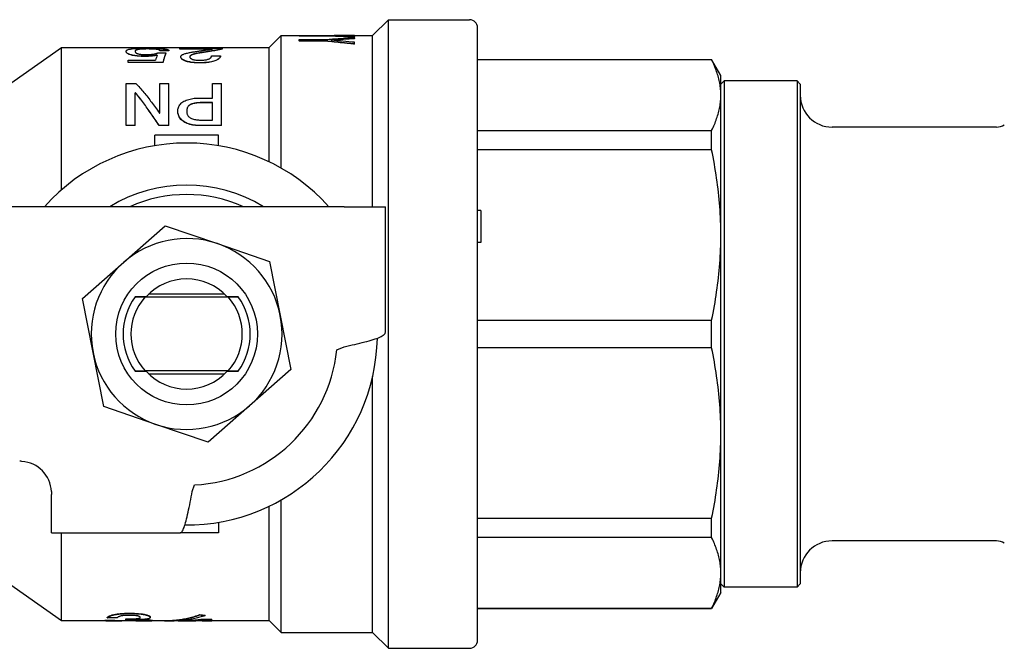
# Model space of a CAD drawing. Header units: millimetres. Extents: x 50 to 3735, y 28 to 372.
# Tile 5 of 6: x 311 to 373, y 333 to 372. Entities that reach past the tile are written whole.
import ezdxf

# ---------------------------------------------------------------- set-up
doc = ezdxf.new("R2010")
doc.units = ezdxf.units.MM
doc.layers.add('DETAIL', color=2, linetype='Continuous')

msp = doc.modelspace()

# ---------------------------------------------------------------- linework, layer by layer
at = {"layer": 'DETAIL'}
for p, q in [((333.172, 371.133), (334.172, 372.133)), ((334.172, 332.633), (334.172, 372.133)), ((334.172, 372.133), (339.272, 372.133)), ((339.772, 333.133), (339.772, 371.633)), ((326.672, 370.383), (327.422, 371.133)), ((327.422, 362.804), (327.422, 371.133)), ((327.422, 371.133), (328.541, 371.133)), ((328.541, 371.136), (330.117, 371.136)), ((328.541, 371.118), (328.541, 371.136)), ((330.117, 371.118), (328.541, 371.118)), ((328.541, 371.118), (328.541, 371.108)), ((330.117, 371.108), (328.541, 371.108)), ((330.117, 371.118), (330.117, 371.108)), ((331.202, 371.143), (332.041, 371.143)), ((332.041, 371.143), (332.041, 371.143)), ((332.041, 371.143), (332.041, 371.133)), ((332.041, 371.133), (333.172, 371.133)), ((332.041, 371.048), (332.041, 371.091)), ((332.041, 371.048), (332.041, 371.039)), ((332.041, 370.948), (332.041, 371.011)), ((333.172, 360.383), (333.172, 371.133)), ((309.672, 367.633), (313.6, 370.383)), ((313.6, 361.44), (313.6, 370.383)), ((313.6, 370.383), (326.672, 370.383)), ((326.672, 363.198), (326.672, 370.383)), ((328.541, 370.879), (330.117, 370.879)), ((328.541, 370.801), (328.541, 370.879)), ((330.117, 370.801), (328.541, 370.801)), ((328.541, 370.801), (328.541, 370.792)), ((330.117, 370.792), (328.541, 370.792)), ((330.117, 370.801), (330.117, 370.792)), ((332.041, 370.948), (332.041, 370.938)), ((332.041, 370.604), (332.041, 370.713)), ((332.041, 370.604), (332.041, 370.594)), ((317.668, 370.143), (317.668, 370.134)), ((318.785, 369.836), (318.785, 369.827)), ((319.026, 370.303), (319.026, 370.293)), ((319.668, 370.044), (320.168, 370.044)), ((320.355, 370.195), (319.793, 370.195)), ((319.793, 370.195), (319.793, 370.185)), ((320.355, 370.185), (319.793, 370.185)), ((320.168, 370.044), (320.168, 370.034)), ((320.355, 370.195), (320.355, 370.185)), ((321.043, 370.297), (321.043, 370.341)), ((321.043, 370.341), (323.73, 370.341)), ((323.105, 370.297), (321.043, 370.297)), ((321.043, 370.287), (321.043, 370.297)), ((323.052, 370.287), (321.043, 370.287)), ((321.105, 369.797), (321.105, 369.807)), ((322.484, 370.069), (322.484, 370.079)), ((323.043, 369.867), (323.605, 369.867)), ((323.605, 369.857), (323.605, 369.867)), ((323.73, 370.305), (323.73, 370.341)), ((323.73, 370.295), (323.73, 370.305)), ((317.793, 369.6), (319.52, 369.6)), ((317.793, 369.446), (317.793, 369.6)), ((319.98, 369.446), (317.793, 369.446)), ((317.793, 369.446), (317.793, 369.437)), ((319.98, 369.437), (317.793, 369.437)), ((319.98, 369.446), (319.98, 369.437)), ((322.316, 369.417), (322.316, 369.426)), ((339.772, 369.633), (354.495, 369.633)), ((354.495, 369.611), (339.772, 369.611)), ((354.495, 369.611), (354.495, 369.633)), ((355.072, 368.633), (354.495, 369.633)), ((355.072, 367.396), (355.072, 368.633)), ((317.668, 365.484), (317.668, 368.134)), ((317.668, 368.134), (318.284, 368.134)), ((319.793, 368.134), (320.355, 368.134)), ((319.793, 366.264), (319.793, 368.134)), ((320.355, 365.484), (320.355, 368.134)), ((323.105, 368.134), (323.668, 368.134)), ((323.105, 367.212), (323.105, 368.134)), ((323.668, 365.484), (323.668, 368.134)), ((355.072, 368.083), (355.272, 368.283)), ((355.272, 368.283), (355.272, 336.483)), ((359.872, 368.283), (355.272, 368.283)), ((359.872, 368.283), (359.872, 336.483)), ((360.072, 368.083), (359.872, 368.283)), ((360.072, 368.083), (360.072, 336.683)), ((318.23, 365.484), (318.23, 367.544)), ((318.258, 367.544), (318.23, 367.544)), ((318.258, 367.536), (318.23, 367.536)), ((318.258, 367.536), (318.258, 367.544)), ((355.072, 358.602), (355.072, 367.396)), ((322.332, 367.212), (323.105, 367.212)), ((322.472, 366.915), (322.472, 366.923)), ((323.105, 366.923), (322.472, 366.923)), ((323.105, 366.915), (322.472, 366.915)), ((323.105, 365.822), (323.105, 366.923)), ((319.766, 366.264), (319.793, 366.264)), ((320.918, 366.389), (320.918, 366.381)), ((318.23, 365.484), (317.668, 365.484)), ((317.668, 365.477), (317.668, 365.484)), ((318.23, 365.477), (317.668, 365.477)), ((318.23, 365.477), (318.23, 365.484)), ((320.355, 365.484), (319.739, 365.484)), ((319.739, 365.477), (319.739, 365.484)), ((320.355, 365.477), (319.739, 365.477)), ((320.355, 365.477), (320.355, 365.484)), ((323.668, 365.484), (322.306, 365.484)), ((322.306, 365.484), (322.306, 365.477)), ((323.668, 365.477), (322.306, 365.477)), ((322.472, 365.822), (323.105, 365.822)), ((323.668, 365.484), (323.668, 365.477)), ((319.472, 364.215), (319.472, 364.883)), ((323.472, 364.883), (319.472, 364.883)), ((323.472, 364.215), (323.472, 364.883)), ((339.772, 365.181), (354.495, 365.181)), ((354.495, 363.949), (354.495, 365.181)), ((372.402, 365.383), (362.072, 365.383)), ((354.495, 363.949), (339.772, 363.949)), ((311.11, 360.383), (308.218, 360.383)), ((331.372, 360.383), (311.11, 360.383)), ((331.372, 360.383), (333.972, 360.383)), ((333.972, 352.49), (333.972, 360.383)), ((339.972, 360.137), (339.772, 360.137)), ((339.972, 360.137), (339.972, 358.137)), ((317.519, 356.897), (320.125, 359.179)), ((320.125, 359.179), (323.405, 358.063)), ((355.072, 346.164), (355.072, 358.602)), ((323.405, 358.063), (326.684, 356.947)), ((339.972, 358.137), (339.772, 358.137)), ((314.913, 354.614), (317.519, 356.897)), ((326.684, 356.947), (327.358, 353.549)), ((323.862, 354.883), (319.082, 354.883)), ((315.587, 351.216), (314.913, 354.614)), ((318.235, 354.733), (318.227, 354.721)), ((318.856, 354.708), (324.088, 354.708)), ((324.718, 354.721), (324.709, 354.733)), ((327.358, 353.549), (328.031, 350.151)), ((339.772, 353.254), (354.495, 353.254)), ((354.495, 351.512), (354.495, 353.254)), ((316.26, 347.818), (315.587, 351.216)), ((330.919, 351.383), (331.372, 351.578)), ((354.495, 351.512), (339.772, 351.512)), ((318.227, 350.045), (318.235, 350.033)), ((324.088, 350.058), (318.856, 350.058)), ((324.709, 350.033), (324.718, 350.045)), ((328.031, 350.151), (325.425, 347.869)), ((319.082, 349.883), (323.862, 349.883)), ((333.172, 333.633), (333.172, 349.716)), ((319.54, 346.703), (316.26, 347.818)), ((325.425, 347.869), (322.819, 345.587)), ((322.819, 345.587), (319.54, 346.703)), ((355.072, 337.37), (355.072, 346.164)), ((321.823, 342.483), (321.972, 342.896)), ((312.972, 339.883), (312.972, 342.29)), ((327.422, 333.633), (327.422, 341.962)), ((326.672, 334.383), (326.672, 341.568)), ((339.772, 340.817), (354.495, 340.817)), ((354.495, 339.585), (354.495, 340.817)), ((323.472, 340.551), (323.472, 339.883)), ((312.972, 339.883), (321.059, 339.883)), ((313.6, 334.383), (313.6, 339.883)), ((323.472, 339.883), (321.059, 339.883)), ((354.495, 339.585), (339.772, 339.585)), ((372.402, 339.383), (362.072, 339.383)), ((309.672, 337.133), (313.6, 334.383)), ((355.072, 336.133), (355.072, 337.37)), ((355.072, 336.683), (355.272, 336.483)), ((359.872, 336.483), (355.272, 336.483)), ((360.072, 336.683), (359.872, 336.483)), ((355.072, 336.133), (354.495, 335.133)), ((339.772, 335.155), (354.495, 335.155)), ((339.772, 335.133), (354.495, 335.133)), ((354.495, 335.133), (354.495, 335.155)), ((316.476, 334.54), (316.476, 334.56)), ((317.101, 334.54), (316.476, 334.54)), ((317.656, 334.456), (317.656, 334.476)), ((317.656, 334.413), (317.656, 334.456)), ((317.859, 334.818), (317.859, 334.838)), ((319.184, 334.581), (319.184, 334.6)), ((321.093, 334.425), (321.094, 334.425)), ((322.299, 334.728), (322.299, 334.747)), ((322.389, 334.429), (322.389, 334.458)), ((322.389, 334.458), (323.064, 334.458)), ((322.389, 334.429), (323.064, 334.429)), ((322.633, 334.687), (322.633, 334.707)), ((323.064, 334.429), (323.064, 334.458)), ((323.064, 334.353), (323.064, 334.429)), ((313.6, 334.383), (316.337, 334.383)), ((316.337, 334.37), (316.337, 334.39)), ((316.337, 334.39), (316.962, 334.39)), ((316.337, 334.37), (316.962, 334.37)), ((316.388, 334.363), (317.034, 334.363)), ((316.962, 334.37), (316.962, 334.39)), ((317.034, 334.383), (318.633, 334.383)), ((317.846, 334.371), (317.846, 334.383)), ((318.638, 334.363), (319.283, 334.363)), ((319.323, 334.367), (319.323, 334.387)), ((319.323, 334.383), (320.245, 334.383)), ((320.245, 334.363), (320.697, 334.363)), ((320.725, 334.383), (320.725, 334.383)), ((320.726, 334.383), (320.726, 334.383)), ((320.75, 334.385), (320.75, 334.385)), ((320.909, 334.401), (320.909, 334.401)), ((321.177, 334.383), (321.396, 334.383)), ((321.396, 334.353), (322.045, 334.353)), ((322.439, 334.353), (322.439, 334.365)), ((322.439, 334.353), (323.064, 334.353)), ((323.064, 334.383), (326.672, 334.383)), ((326.672, 334.383), (327.422, 333.633)), ((327.422, 333.633), (333.172, 333.633)), ((333.172, 333.633), (334.172, 332.633)), ((334.172, 332.633), (339.272, 332.633))]:
    msp.add_line(p, q, dxfattribs=at)
at = {"layer": 'DETAIL', "flags": 128}
for points in [[(330.117, 371.136), (330.162, 371.136), (330.207, 371.137), (330.252, 371.137), (330.298, 371.138), (330.343, 371.138), (330.388, 371.139), (330.433, 371.139), (330.478, 371.14), (330.524, 371.14), (330.569, 371.14), (330.614, 371.141), (330.659, 371.141), (330.705, 371.141), (330.75, 371.142), (330.795, 371.142), (330.84, 371.142), (330.885, 371.142), (330.931, 371.142), (330.976, 371.143), (331.021, 371.143), (331.066, 371.143), (331.112, 371.143), (331.157, 371.143), (331.202, 371.143)], [(332.041, 371.048), (331.96, 371.052), (331.88, 371.056), (331.8, 371.06), (331.72, 371.063), (331.64, 371.067), (331.56, 371.07), (331.479, 371.074), (331.399, 371.077), (331.319, 371.08), (331.239, 371.083), (331.159, 371.086), (331.079, 371.089), (330.999, 371.092), (330.918, 371.095), (330.838, 371.097), (330.758, 371.1), (330.678, 371.103), (330.598, 371.105), (330.518, 371.108), (330.437, 371.11), (330.357, 371.112), (330.277, 371.114), (330.197, 371.116), (330.117, 371.118)], [(332.041, 371.039), (331.96, 371.042), (331.88, 371.046), (331.8, 371.05), (331.72, 371.053), (331.64, 371.057), (331.56, 371.06), (331.479, 371.064), (331.399, 371.067), (331.319, 371.07), (331.239, 371.073), (331.159, 371.076), (331.079, 371.079), (330.999, 371.082), (330.918, 371.085), (330.838, 371.088), (330.758, 371.09), (330.678, 371.093), (330.598, 371.095), (330.518, 371.098), (330.437, 371.1), (330.357, 371.102), (330.277, 371.104), (330.197, 371.106), (330.117, 371.108)], [(330.117, 370.879), (330.197, 370.886), (330.277, 370.892), (330.357, 370.898), (330.437, 370.905), (330.518, 370.911), (330.598, 370.917), (330.678, 370.923), (330.758, 370.928), (330.838, 370.934), (330.918, 370.94), (330.999, 370.945), (331.079, 370.951), (331.159, 370.956), (331.239, 370.962), (331.319, 370.967), (331.399, 370.972), (331.479, 370.977), (331.56, 370.983), (331.64, 370.988), (331.72, 370.992), (331.8, 370.997), (331.88, 371.002), (331.96, 371.007), (332.041, 371.011)], [(317.668, 370.143), (317.671, 370.162), (317.675, 370.177), (317.683, 370.192), (317.697, 370.207), (317.715, 370.222), (317.737, 370.235), (317.766, 370.248), (317.799, 370.26), (317.838, 370.272), (317.885, 370.283), (317.937, 370.292), (317.992, 370.301), (318.057, 370.309), (318.128, 370.316), (318.204, 370.322), (318.286, 370.328), (318.37, 370.332), (318.462, 370.336), (318.559, 370.34), (318.654, 370.342), (318.756, 370.344), (318.86, 370.345), (318.95, 370.346), (319.064, 370.346)], [(319.064, 370.346), (319.162, 370.346), (319.238, 370.345), (319.327, 370.344), (319.415, 370.343), (319.495, 370.341), (319.579, 370.339), (319.658, 370.336), (319.734, 370.332), (319.807, 370.328), (319.876, 370.324), (319.942, 370.318), (320.004, 370.312), (320.06, 370.306), (320.11, 370.299), (320.156, 370.291), (320.197, 370.283), (320.234, 370.274), (320.265, 370.264), (320.29, 370.254), (320.311, 370.243), (320.328, 370.231), (320.341, 370.22), (320.349, 370.209), (320.355, 370.195)], [(332.041, 370.604), (331.96, 370.613), (331.88, 370.622), (331.8, 370.631), (331.72, 370.64), (331.64, 370.648), (331.56, 370.657), (331.479, 370.666), (331.399, 370.674), (331.319, 370.683), (331.239, 370.691), (331.159, 370.7), (331.079, 370.708), (330.999, 370.716), (330.918, 370.724), (330.838, 370.732), (330.758, 370.74), (330.678, 370.748), (330.598, 370.756), (330.518, 370.764), (330.437, 370.771), (330.357, 370.779), (330.277, 370.787), (330.197, 370.794), (330.117, 370.801)], [(332.041, 370.594), (331.96, 370.603), (331.88, 370.612), (331.8, 370.621), (331.72, 370.63), (331.64, 370.639), (331.56, 370.647), (331.479, 370.656), (331.399, 370.665), (331.319, 370.673), (331.239, 370.682), (331.159, 370.69), (331.079, 370.698), (330.999, 370.706), (330.918, 370.715), (330.838, 370.723), (330.758, 370.731), (330.678, 370.738), (330.598, 370.746), (330.518, 370.754), (330.437, 370.762), (330.357, 370.769), (330.277, 370.777), (330.197, 370.784), (330.117, 370.792)], [(318.785, 369.836), (318.688, 369.837), (318.613, 369.839), (318.526, 369.844), (318.441, 369.85), (318.36, 369.857), (318.283, 369.867), (318.21, 369.877), (318.14, 369.89), (318.074, 369.904), (318.014, 369.918), (317.959, 369.933), (317.909, 369.949), (317.864, 369.966), (317.825, 369.982), (317.792, 369.999), (317.763, 370.016), (317.738, 370.033), (317.718, 370.05), (317.702, 370.066), (317.689, 370.082), (317.679, 370.098), (317.673, 370.114), (317.67, 370.127), (317.668, 370.143)], [(318.785, 369.827), (318.694, 369.828), (318.613, 369.83), (318.526, 369.834), (318.441, 369.84), (318.36, 369.848), (318.283, 369.857), (318.209, 369.868), (318.139, 369.88), (318.073, 369.894), (318.013, 369.909), (317.958, 369.924), (317.909, 369.94), (317.865, 369.956), (317.826, 369.972), (317.792, 369.99), (317.762, 370.007), (317.738, 370.024), (317.718, 370.04), (317.702, 370.056), (317.689, 370.073), (317.679, 370.088), (317.673, 370.105), (317.67, 370.117), (317.668, 370.134)], [(319.026, 370.303), (318.951, 370.303), (318.892, 370.302), (318.825, 370.301), (318.76, 370.298), (318.698, 370.296), (318.639, 370.292), (318.585, 370.288), (318.534, 370.283), (318.488, 370.278), (318.446, 370.272), (318.408, 370.265), (318.374, 370.257), (318.347, 370.25), (318.323, 370.242), (318.301, 370.233), (318.285, 370.225), (318.271, 370.216), (318.259, 370.206), (318.25, 370.196), (318.242, 370.186), (318.237, 370.175), (318.234, 370.167), (318.232, 370.156), (318.23, 370.143)], [(318.23, 370.143), (318.232, 370.131), (318.233, 370.121), (318.235, 370.113), (318.24, 370.103), (318.246, 370.092), (318.253, 370.082), (318.264, 370.07), (318.275, 370.06), (318.29, 370.048), (318.307, 370.037), (318.327, 370.026), (318.347, 370.017), (318.376, 370.006), (318.408, 369.995), (318.443, 369.985), (318.481, 369.976), (318.522, 369.968), (318.565, 369.961), (318.613, 369.954), (318.665, 369.949), (318.722, 369.944), (318.778, 369.941), (318.829, 369.94), (318.894, 369.939)], [(319.026, 370.293), (318.95, 370.293), (318.888, 370.292), (318.828, 370.291), (318.764, 370.289), (318.703, 370.286), (318.645, 370.283), (318.591, 370.279), (318.54, 370.274), (318.493, 370.268), (318.45, 370.262), (318.413, 370.256), (318.381, 370.249), (318.353, 370.242), (318.329, 370.234), (318.308, 370.226), (318.289, 370.217), (318.275, 370.208), (318.263, 370.199), (318.253, 370.189), (318.244, 370.178), (318.238, 370.169), (318.235, 370.161), (318.232, 370.151), (318.231, 370.139)], [(319.616, 369.913), (319.582, 369.905), (319.554, 369.899), (319.532, 369.895), (319.503, 369.889), (319.473, 369.884), (319.441, 369.878), (319.407, 369.873), (319.374, 369.868), (319.34, 369.863), (319.306, 369.859), (319.272, 369.855), (319.239, 369.852), (319.205, 369.849), (319.17, 369.847), (319.133, 369.844), (319.095, 369.843), (319.056, 369.841), (319.015, 369.839), (318.978, 369.838), (318.94, 369.838), (318.9, 369.837), (318.871, 369.837), (318.832, 369.837), (318.785, 369.836)], [(319.613, 369.902), (319.579, 369.895), (319.551, 369.889), (319.524, 369.883), (319.498, 369.878), (319.47, 369.873), (319.439, 369.868), (319.405, 369.863), (319.371, 369.858), (319.337, 369.853), (319.303, 369.849), (319.27, 369.845), (319.237, 369.842), (319.203, 369.839), (319.166, 369.837), (319.128, 369.834), (319.089, 369.833), (319.051, 369.831), (319.014, 369.83), (318.974, 369.829), (318.933, 369.828), (318.9, 369.827), (318.87, 369.827), (318.832, 369.827), (318.785, 369.827)], [(318.894, 369.939), (318.943, 369.94), (318.984, 369.94), (319.015, 369.941), (319.055, 369.942), (319.095, 369.944), (319.134, 369.946), (319.175, 369.948), (319.213, 369.952), (319.25, 369.955), (319.286, 369.959), (319.321, 369.964), (319.354, 369.968), (319.384, 369.973), (319.414, 369.978), (319.443, 369.984), (319.472, 369.99), (319.501, 369.997), (319.529, 370.004), (319.553, 370.01), (319.578, 370.017), (319.602, 370.024), (319.619, 370.029), (319.641, 370.036), (319.668, 370.044)], [(319.793, 370.195), (319.792, 370.203), (319.789, 370.21), (319.784, 370.218), (319.775, 370.226), (319.765, 370.233), (319.752, 370.24), (319.735, 370.247), (319.716, 370.254), (319.693, 370.26), (319.668, 370.266), (319.639, 370.271), (319.608, 370.276), (319.573, 370.28), (319.534, 370.285), (319.491, 370.289), (319.446, 370.292), (319.401, 370.295), (319.349, 370.297), (319.297, 370.299), (319.244, 370.301), (319.191, 370.302), (319.136, 370.302), (319.087, 370.303), (319.026, 370.303)], [(319.793, 370.185), (319.792, 370.194), (319.789, 370.201), (319.784, 370.208), (319.775, 370.216), (319.765, 370.223), (319.752, 370.23), (319.735, 370.237), (319.716, 370.244), (319.694, 370.25), (319.669, 370.255), (319.641, 370.261), (319.608, 370.266), (319.572, 370.271), (319.533, 370.275), (319.491, 370.279), (319.446, 370.282), (319.399, 370.285), (319.349, 370.287), (319.297, 370.289), (319.244, 370.291), (319.191, 370.292), (319.14, 370.292), (319.09, 370.293), (319.026, 370.293)], [(320.168, 370.044), (320.16, 370.025), (320.152, 370.005), (320.145, 369.985), (320.137, 369.964), (320.129, 369.943), (320.121, 369.922), (320.113, 369.899), (320.105, 369.877), (320.098, 369.854), (320.09, 369.83), (320.082, 369.806), (320.074, 369.781), (320.066, 369.756), (320.059, 369.73), (320.051, 369.704), (320.043, 369.677), (320.035, 369.65), (320.027, 369.623), (320.02, 369.594), (320.012, 369.566), (320.004, 369.537), (319.996, 369.507), (319.988, 369.477), (319.98, 369.446)], [(320.168, 370.034), (320.16, 370.015), (320.152, 369.995), (320.145, 369.975), (320.137, 369.955), (320.129, 369.933), (320.121, 369.912), (320.113, 369.89), (320.105, 369.867), (320.098, 369.844), (320.09, 369.82), (320.082, 369.796), (320.074, 369.771), (320.066, 369.746), (320.059, 369.721), (320.051, 369.694), (320.043, 369.668), (320.035, 369.641), (320.027, 369.613), (320.02, 369.585), (320.012, 369.556), (320.004, 369.527), (319.996, 369.498), (319.988, 369.468), (319.98, 369.437)], [(321.105, 369.807), (321.108, 369.829), (321.114, 369.847), (321.124, 369.867), (321.14, 369.886), (321.159, 369.905), (321.184, 369.923), (321.214, 369.94), (321.248, 369.957), (321.286, 369.972), (321.325, 369.985), (321.372, 370), (321.426, 370.014), (321.472, 370.025), (321.525, 370.038), (321.586, 370.051), (321.643, 370.063), (321.699, 370.075), (321.754, 370.085), (321.811, 370.096), (321.87, 370.106), (321.931, 370.116), (321.978, 370.123), (322.039, 370.133), (322.113, 370.144)], [(322.316, 369.426), (322.222, 369.427), (322.148, 369.429), (322.064, 369.432), (321.976, 369.438), (321.895, 369.445), (321.818, 369.453), (321.742, 369.463), (321.664, 369.476), (321.595, 369.49), (321.53, 369.506), (321.468, 369.523), (321.408, 369.543), (321.355, 369.563), (321.308, 369.584), (321.267, 369.605), (321.23, 369.627), (321.197, 369.65), (321.171, 369.673), (321.15, 369.695), (321.133, 369.718), (321.12, 369.741), (321.112, 369.763), (321.108, 369.783), (321.105, 369.807)], [(322.316, 369.417), (322.221, 369.418), (322.144, 369.42), (322.064, 369.423), (321.977, 369.428), (321.895, 369.435), (321.818, 369.443), (321.744, 369.454), (321.67, 369.466), (321.598, 369.48), (321.53, 369.496), (321.467, 369.514), (321.408, 369.533), (321.355, 369.554), (321.307, 369.575), (321.265, 369.596), (321.229, 369.619), (321.198, 369.641), (321.171, 369.663), (321.15, 369.686), (321.133, 369.709), (321.12, 369.731), (321.111, 369.755), (321.108, 369.773), (321.105, 369.797)], [(322.484, 370.079), (322.423, 370.07), (322.372, 370.062), (322.333, 370.056), (322.287, 370.048), (322.238, 370.039), (322.187, 370.03), (322.135, 370.02), (322.087, 370.01), (322.041, 370), (321.998, 369.99), (321.959, 369.98), (321.922, 369.97), (321.882, 369.958), (321.845, 369.946), (321.812, 369.934), (321.782, 369.921), (321.755, 369.907), (321.733, 369.894), (321.712, 369.879), (321.696, 369.864), (321.684, 369.848), (321.676, 369.833), (321.671, 369.818), (321.668, 369.8)], [(321.668, 369.8), (321.67, 369.785), (321.673, 369.772), (321.676, 369.762), (321.682, 369.749), (321.69, 369.736), (321.701, 369.724), (321.715, 369.71), (321.731, 369.697), (321.749, 369.685), (321.77, 369.673), (321.793, 369.661), (321.819, 369.65), (321.85, 369.638), (321.883, 369.627), (321.916, 369.618), (321.954, 369.61), (321.998, 369.603), (322.041, 369.596), (322.085, 369.592), (322.132, 369.588), (322.181, 369.585), (322.22, 369.583), (322.268, 369.582), (322.327, 369.581)], [(322.484, 370.069), (322.424, 370.06), (322.372, 370.052), (322.326, 370.045), (322.283, 370.038), (322.238, 370.03), (322.19, 370.021), (322.139, 370.011), (322.093, 370.002), (322.05, 369.992), (322.008, 369.983), (321.967, 369.973), (321.926, 369.962), (321.886, 369.95), (321.85, 369.938), (321.817, 369.926), (321.787, 369.913), (321.76, 369.9), (321.736, 369.886), (321.715, 369.871), (321.698, 369.856), (321.685, 369.841), (321.676, 369.825), (321.672, 369.811), (321.669, 369.795)], [(322.113, 370.144), (322.174, 370.153), (322.232, 370.161), (322.287, 370.169), (322.34, 370.177), (322.39, 370.184), (322.437, 370.191), (322.481, 370.197), (322.523, 370.203), (322.562, 370.209), (322.599, 370.214), (322.633, 370.218), (322.664, 370.223), (322.711, 370.23), (322.753, 370.236), (322.791, 370.242), (322.83, 370.248), (322.869, 370.254), (322.906, 370.26), (322.942, 370.267), (322.977, 370.273), (323.011, 370.279), (323.036, 370.284), (323.068, 370.29), (323.105, 370.297)], [(323.605, 369.867), (323.599, 369.841), (323.593, 369.82), (323.583, 369.796), (323.569, 369.771), (323.552, 369.746), (323.531, 369.722), (323.504, 369.696), (323.475, 369.671), (323.442, 369.647), (323.401, 369.622), (323.355, 369.598), (323.304, 369.574), (323.244, 369.551), (323.18, 369.529), (323.111, 369.509), (323.036, 369.491), (322.957, 369.475), (322.873, 369.462), (322.788, 369.451), (322.698, 369.442), (322.601, 369.434), (322.505, 369.43), (322.422, 369.427), (322.316, 369.426)], [(323.605, 369.857), (323.599, 369.831), (323.593, 369.809), (323.583, 369.787), (323.569, 369.762), (323.553, 369.738), (323.531, 369.713), (323.504, 369.686), (323.474, 369.661), (323.44, 369.637), (323.401, 369.613), (323.356, 369.589), (323.304, 369.565), (323.244, 369.541), (323.178, 369.519), (323.107, 369.499), (323.032, 369.481), (322.953, 369.465), (322.873, 369.452), (322.788, 369.441), (322.698, 369.432), (322.601, 369.425), (322.511, 369.42), (322.424, 369.418), (322.316, 369.417)], [(322.327, 369.581), (322.393, 369.582), (322.447, 369.585), (322.505, 369.589), (322.564, 369.595), (322.619, 369.602), (322.67, 369.61), (322.718, 369.62), (322.764, 369.631), (322.809, 369.643), (322.85, 369.656), (322.884, 369.669), (322.914, 369.684), (322.94, 369.699), (322.962, 369.714), (322.98, 369.73), (322.996, 369.746), (323.008, 369.761), (323.018, 369.777), (323.026, 369.792), (323.033, 369.807), (323.038, 369.823), (323.04, 369.835), (323.042, 369.849), (323.043, 369.867)], [(323.73, 370.305), (323.692, 370.295), (323.658, 370.287), (323.631, 370.28), (323.595, 370.272), (323.555, 370.263), (323.51, 370.253), (323.465, 370.244), (323.419, 370.235), (323.37, 370.225), (323.319, 370.216), (323.268, 370.206), (323.215, 370.197), (323.165, 370.189), (323.107, 370.179), (323.047, 370.169), (322.991, 370.159), (322.924, 370.149), (322.862, 370.139), (322.812, 370.131), (322.749, 370.121), (322.67, 370.108), (322.61, 370.099), (322.559, 370.091), (322.484, 370.079)], [(323.73, 370.295), (323.693, 370.285), (323.662, 370.278), (323.631, 370.27), (323.594, 370.262), (323.553, 370.253), (323.51, 370.244), (323.465, 370.234), (323.418, 370.225), (323.369, 370.215), (323.318, 370.206), (323.267, 370.196), (323.215, 370.187), (323.162, 370.178), (323.104, 370.168), (323.045, 370.158), (322.983, 370.148), (322.923, 370.139), (322.864, 370.129), (322.811, 370.121), (322.746, 370.111), (322.67, 370.098), (322.611, 370.089), (322.556, 370.08), (322.484, 370.069)], [(355.072, 367.396), (355.071, 367.488), (355.068, 367.58), (355.063, 367.673), (355.055, 367.765), (355.046, 367.858), (355.034, 367.95), (355.021, 368.043), (355.005, 368.135), (354.988, 368.228), (354.968, 368.32), (354.947, 368.413), (354.923, 368.505), (354.898, 368.598), (354.871, 368.69), (354.841, 368.782), (354.81, 368.875), (354.777, 368.967), (354.742, 369.059), (354.705, 369.152), (354.667, 369.244), (354.626, 369.336), (354.584, 369.427), (354.54, 369.519), (354.495, 369.611)], [(318.284, 368.134), (318.346, 368.067), (318.408, 367.998), (318.469, 367.929), (318.531, 367.858), (318.593, 367.787), (318.655, 367.715), (318.716, 367.641), (318.778, 367.567), (318.84, 367.492), (318.901, 367.417), (318.963, 367.34), (319.025, 367.262), (319.087, 367.184), (319.148, 367.104), (319.21, 367.024), (319.272, 366.943), (319.334, 366.861), (319.395, 366.778), (319.457, 366.695), (319.519, 366.61), (319.58, 366.525), (319.642, 366.439), (319.704, 366.351), (319.766, 366.264)], [(319.739, 365.484), (319.678, 365.58), (319.616, 365.674), (319.554, 365.768), (319.492, 365.861), (319.431, 365.953), (319.369, 366.045), (319.307, 366.135), (319.245, 366.225), (319.184, 366.314), (319.122, 366.402), (319.06, 366.489), (318.999, 366.576), (318.937, 366.661), (318.875, 366.746), (318.813, 366.83), (318.752, 366.913), (318.69, 366.995), (318.628, 367.076), (318.566, 367.156), (318.505, 367.236), (318.443, 367.314), (318.381, 367.392), (318.32, 367.469), (318.258, 367.544)], [(319.739, 365.477), (319.678, 365.572), (319.616, 365.667), (319.554, 365.761), (319.492, 365.854), (319.431, 365.946), (319.369, 366.037), (319.307, 366.128), (319.245, 366.217), (319.184, 366.306), (319.122, 366.394), (319.06, 366.482), (318.999, 366.568), (318.937, 366.653), (318.875, 366.738), (318.813, 366.822), (318.752, 366.905), (318.69, 366.987), (318.628, 367.068), (318.566, 367.148), (318.505, 367.228), (318.443, 367.306), (318.381, 367.384), (318.32, 367.46), (318.258, 367.536)], [(354.495, 365.181), (354.541, 365.273), (354.584, 365.365), (354.627, 365.457), (354.667, 365.549), (354.706, 365.641), (354.742, 365.733), (354.777, 365.825), (354.81, 365.918), (354.841, 366.01), (354.87, 366.102), (354.898, 366.194), (354.923, 366.286), (354.947, 366.379), (354.968, 366.471), (354.988, 366.563), (355.005, 366.656), (355.021, 366.748), (355.034, 366.841), (355.046, 366.933), (355.055, 367.026), (355.063, 367.118), (355.068, 367.211), (355.071, 367.303), (355.072, 367.396)], [(320.918, 366.389), (320.921, 366.454), (320.926, 366.505), (320.938, 366.563), (320.955, 366.621), (320.977, 366.676), (321.005, 366.728), (321.04, 366.782), (321.08, 366.832), (321.126, 366.879), (321.178, 366.923), (321.237, 366.965), (321.303, 367.006), (321.371, 367.041), (321.443, 367.073), (321.52, 367.101), (321.602, 367.127), (321.689, 367.149), (321.781, 367.168), (321.865, 367.182), (321.956, 367.193), (322.053, 367.202), (322.147, 367.208), (322.228, 367.211), (322.332, 367.212)], [(322.472, 366.923), (322.397, 366.922), (322.333, 366.92), (322.28, 366.918), (322.213, 366.914), (322.149, 366.909), (322.089, 366.902), (322.025, 366.893), (321.966, 366.883), (321.906, 366.87), (321.844, 366.854), (321.79, 366.837), (321.736, 366.816), (321.686, 366.791), (321.643, 366.763), (321.606, 366.732), (321.575, 366.699), (321.549, 366.664), (321.528, 366.625), (321.512, 366.588), (321.5, 366.549), (321.491, 366.509), (321.486, 366.477), (321.483, 366.437), (321.48, 366.389)], [(322.472, 366.915), (322.397, 366.914), (322.333, 366.912), (322.273, 366.91), (322.216, 366.906), (322.156, 366.901), (322.091, 366.894), (322.023, 366.885), (321.961, 366.874), (321.904, 366.862), (321.848, 366.847), (321.793, 366.83), (321.738, 366.809), (321.687, 366.783), (321.642, 366.754), (321.605, 366.723), (321.574, 366.69), (321.549, 366.655), (321.529, 366.619), (321.512, 366.58), (321.499, 366.539), (321.491, 366.503), (321.486, 366.471), (321.483, 366.432), (321.481, 366.385)], [(322.306, 365.484), (322.203, 365.486), (322.122, 365.49), (322.03, 365.497), (321.934, 365.508), (321.844, 365.522), (321.76, 365.539), (321.671, 365.562), (321.586, 365.588), (321.507, 365.617), (321.432, 365.651), (321.359, 365.689), (321.291, 365.732), (321.226, 365.778), (321.169, 365.826), (321.119, 365.876), (321.074, 365.928), (321.035, 365.982), (321.001, 366.04), (320.974, 366.097), (320.953, 366.155), (320.937, 366.214), (320.926, 366.272), (320.921, 366.324), (320.918, 366.389)], [(322.306, 365.477), (322.201, 365.479), (322.118, 365.483), (322.03, 365.49), (321.936, 365.5), (321.849, 365.514), (321.76, 365.532), (321.671, 365.554), (321.587, 365.58), (321.508, 365.61), (321.433, 365.643), (321.361, 365.681), (321.291, 365.724), (321.226, 365.771), (321.168, 365.819), (321.117, 365.87), (321.072, 365.922), (321.034, 365.977), (321.001, 366.033), (320.974, 366.09), (320.952, 366.149), (320.937, 366.206), (320.926, 366.269), (320.921, 366.317), (320.918, 366.381)], [(321.48, 366.389), (321.483, 366.341), (321.486, 366.301), (321.491, 366.268), (321.5, 366.226), (321.512, 366.186), (321.528, 366.147), (321.549, 366.107), (321.574, 366.069), (321.606, 366.032), (321.643, 365.999), (321.686, 365.969), (321.736, 365.942), (321.789, 365.918), (321.842, 365.9), (321.905, 365.882), (321.964, 365.867), (322.026, 365.855), (322.089, 365.846), (322.152, 365.838), (322.215, 365.832), (322.28, 365.828), (322.332, 365.825), (322.396, 365.824), (322.472, 365.822)], [(355.072, 358.602), (355.071, 358.824), (355.068, 359.047), (355.063, 359.27), (355.055, 359.493), (355.046, 359.716), (355.034, 359.939), (355.021, 360.163), (355.005, 360.386), (354.988, 360.609), (354.968, 360.833), (354.947, 361.056), (354.923, 361.279), (354.898, 361.503), (354.871, 361.726), (354.841, 361.949), (354.81, 362.172), (354.777, 362.395), (354.742, 362.617), (354.705, 362.84), (354.667, 363.062), (354.626, 363.284), (354.584, 363.506), (354.54, 363.728), (354.495, 363.949)], [(354.495, 353.254), (354.541, 353.476), (354.584, 353.698), (354.627, 353.92), (354.667, 354.143), (354.706, 354.365), (354.742, 354.587), (354.777, 354.81), (354.81, 355.032), (354.841, 355.255), (354.87, 355.477), (354.898, 355.7), (354.923, 355.923), (354.947, 356.146), (354.968, 356.369), (354.988, 356.592), (355.005, 356.815), (355.021, 357.038), (355.034, 357.261), (355.046, 357.484), (355.055, 357.708), (355.063, 357.931), (355.068, 358.154), (355.071, 358.378), (355.072, 358.602)], [(318.227, 354.721), (318.253, 354.72), (318.278, 354.72), (318.304, 354.719), (318.33, 354.719), (318.356, 354.718), (318.382, 354.718), (318.408, 354.717), (318.434, 354.717), (318.461, 354.716), (318.487, 354.715), (318.513, 354.715), (318.539, 354.714), (318.565, 354.714), (318.591, 354.713), (318.618, 354.713), (318.644, 354.712), (318.67, 354.712), (318.697, 354.711), (318.723, 354.711), (318.75, 354.71), (318.776, 354.71), (318.803, 354.709), (318.829, 354.708), (318.856, 354.708)], [(318.235, 354.733), (318.267, 354.734), (318.299, 354.734), (318.33, 354.735), (318.361, 354.736), (318.392, 354.736), (318.423, 354.737), (318.454, 354.738), (318.484, 354.738), (318.514, 354.739), (318.544, 354.739), (318.574, 354.74), (318.604, 354.741), (318.634, 354.741), (318.663, 354.742), (318.692, 354.742), (318.721, 354.743), (318.75, 354.743), (318.779, 354.744), (318.807, 354.745), (318.836, 354.745), (318.864, 354.746), (318.892, 354.746), (318.92, 354.747), (318.948, 354.747)], [(323.996, 354.747), (324.024, 354.747), (324.052, 354.746), (324.08, 354.746), (324.109, 354.745), (324.137, 354.745), (324.166, 354.744), (324.194, 354.743), (324.223, 354.743), (324.252, 354.742), (324.282, 354.742), (324.311, 354.741), (324.341, 354.741), (324.37, 354.74), (324.4, 354.739), (324.43, 354.739), (324.46, 354.738), (324.491, 354.738), (324.521, 354.737), (324.552, 354.736), (324.583, 354.736), (324.614, 354.735), (324.646, 354.734), (324.677, 354.734), (324.709, 354.733)], [(324.088, 354.708), (324.115, 354.708), (324.142, 354.709), (324.168, 354.71), (324.195, 354.71), (324.221, 354.711), (324.248, 354.711), (324.274, 354.712), (324.3, 354.712), (324.327, 354.713), (324.353, 354.713), (324.379, 354.714), (324.406, 354.714), (324.432, 354.715), (324.458, 354.715), (324.484, 354.716), (324.51, 354.717), (324.536, 354.717), (324.562, 354.718), (324.588, 354.718), (324.614, 354.719), (324.64, 354.719), (324.666, 354.72), (324.692, 354.72), (324.718, 354.721)], [(331.372, 351.578), (331.542, 351.616), (331.712, 351.654), (331.879, 351.692), (332.045, 351.73), (332.208, 351.768), (332.367, 351.806), (332.522, 351.844), (332.672, 351.882), (332.817, 351.92), (332.955, 351.958), (333.087, 351.996), (333.211, 352.034), (333.327, 352.072), (333.435, 352.11), (333.534, 352.148), (333.624, 352.186), (333.704, 352.224), (333.774, 352.262), (333.834, 352.3), (333.884, 352.338), (333.922, 352.376), (333.95, 352.414), (333.967, 352.452), (333.972, 352.49)], [(355.072, 346.164), (355.071, 346.387), (355.068, 346.61), (355.063, 346.833), (355.055, 347.056), (355.046, 347.279), (355.034, 347.502), (355.021, 347.725), (355.005, 347.949), (354.988, 348.172), (354.968, 348.396), (354.947, 348.619), (354.923, 348.842), (354.898, 349.065), (354.871, 349.289), (354.841, 349.512), (354.81, 349.735), (354.777, 349.957), (354.742, 350.18), (354.705, 350.403), (354.667, 350.625), (354.626, 350.847), (354.584, 351.069), (354.54, 351.29), (354.495, 351.512)], [(318.856, 350.058), (318.829, 350.057), (318.803, 350.057), (318.776, 350.056), (318.75, 350.056), (318.723, 350.055), (318.697, 350.055), (318.67, 350.054), (318.644, 350.054), (318.618, 350.053), (318.591, 350.053), (318.565, 350.052), (318.539, 350.051), (318.513, 350.051), (318.487, 350.05), (318.461, 350.05), (318.434, 350.049), (318.408, 350.049), (318.382, 350.048), (318.356, 350.048), (318.33, 350.047), (318.304, 350.046), (318.278, 350.046), (318.253, 350.045), (318.227, 350.045)], [(318.948, 350.019), (318.92, 350.019), (318.892, 350.02), (318.864, 350.02), (318.836, 350.021), (318.807, 350.021), (318.779, 350.022), (318.75, 350.022), (318.721, 350.023), (318.692, 350.024), (318.663, 350.024), (318.634, 350.025), (318.604, 350.025), (318.574, 350.026), (318.544, 350.026), (318.514, 350.027), (318.484, 350.028), (318.454, 350.028), (318.423, 350.029), (318.392, 350.03), (318.361, 350.03), (318.33, 350.031), (318.299, 350.031), (318.267, 350.032), (318.235, 350.033)], [(324.709, 350.033), (324.677, 350.032), (324.646, 350.031), (324.614, 350.031), (324.583, 350.03), (324.552, 350.03), (324.521, 350.029), (324.491, 350.028), (324.46, 350.028), (324.43, 350.027), (324.4, 350.026), (324.37, 350.026), (324.341, 350.025), (324.311, 350.025), (324.282, 350.024), (324.252, 350.024), (324.223, 350.023), (324.194, 350.022), (324.166, 350.022), (324.137, 350.021), (324.109, 350.021), (324.08, 350.02), (324.052, 350.02), (324.024, 350.019), (323.996, 350.019)], [(324.718, 350.045), (324.692, 350.045), (324.666, 350.046), (324.64, 350.046), (324.614, 350.047), (324.588, 350.048), (324.562, 350.048), (324.536, 350.049), (324.51, 350.049), (324.484, 350.05), (324.458, 350.05), (324.432, 350.051), (324.406, 350.051), (324.379, 350.052), (324.353, 350.053), (324.327, 350.053), (324.3, 350.054), (324.274, 350.054), (324.248, 350.055), (324.221, 350.055), (324.195, 350.056), (324.168, 350.056), (324.142, 350.057), (324.115, 350.057), (324.088, 350.058)], [(354.495, 340.817), (354.541, 341.039), (354.584, 341.261), (354.627, 341.483), (354.667, 341.706), (354.706, 341.928), (354.742, 342.15), (354.777, 342.373), (354.81, 342.595), (354.841, 342.818), (354.87, 343.04), (354.898, 343.263), (354.923, 343.486), (354.947, 343.709), (354.968, 343.931), (354.988, 344.154), (355.005, 344.377), (355.021, 344.601), (355.034, 344.824), (355.046, 345.047), (355.055, 345.27), (355.063, 345.494), (355.068, 345.717), (355.071, 345.941), (355.072, 346.164)], [(321.059, 339.883), (321.09, 339.889), (321.122, 339.905), (321.154, 339.933), (321.186, 339.972), (321.218, 340.021), (321.25, 340.081), (321.282, 340.151), (321.314, 340.231), (321.345, 340.321), (321.377, 340.42), (321.409, 340.528), (321.441, 340.644), (321.473, 340.769), (321.505, 340.9), (321.537, 341.038), (321.568, 341.183), (321.6, 341.333), (321.632, 341.488), (321.664, 341.647), (321.696, 341.81), (321.728, 341.976), (321.76, 342.144), (321.791, 342.313), (321.823, 342.483)], [(355.072, 337.37), (355.071, 337.462), (355.068, 337.554), (355.063, 337.647), (355.055, 337.739), (355.046, 337.832), (355.034, 337.924), (355.021, 338.017), (355.005, 338.109), (354.988, 338.202), (354.968, 338.294), (354.947, 338.387), (354.923, 338.479), (354.898, 338.572), (354.871, 338.664), (354.841, 338.756), (354.81, 338.849), (354.777, 338.941), (354.742, 339.033), (354.705, 339.125), (354.667, 339.217), (354.626, 339.309), (354.584, 339.401), (354.54, 339.493), (354.495, 339.585)], [(354.495, 335.155), (354.541, 335.247), (354.584, 335.339), (354.627, 335.431), (354.667, 335.523), (354.706, 335.615), (354.742, 335.707), (354.777, 335.799), (354.81, 335.891), (354.841, 335.984), (354.87, 336.076), (354.898, 336.168), (354.923, 336.26), (354.947, 336.353), (354.968, 336.445), (354.988, 336.537), (355.005, 336.63), (355.021, 336.722), (355.034, 336.815), (355.046, 336.907), (355.055, 337), (355.063, 337.092), (355.068, 337.185), (355.071, 337.277), (355.072, 337.37)], [(316.476, 334.56), (316.486, 334.574), (316.498, 334.588), (316.515, 334.602), (316.535, 334.617), (316.558, 334.632), (316.587, 334.647), (316.622, 334.663), (316.659, 334.679), (316.7, 334.694), (316.746, 334.709), (316.797, 334.725), (316.857, 334.74), (316.921, 334.755), (316.988, 334.769), (317.058, 334.781), (317.132, 334.793), (317.213, 334.804), (317.301, 334.813), (317.392, 334.821), (317.481, 334.828), (317.574, 334.832), (317.676, 334.836), (317.753, 334.837), (317.859, 334.838)], [(316.476, 334.54), (316.487, 334.555), (316.498, 334.568), (316.515, 334.582), (316.535, 334.597), (316.559, 334.612), (316.587, 334.628), (316.622, 334.644), (316.661, 334.66), (316.704, 334.676), (316.751, 334.691), (316.802, 334.706), (316.857, 334.72), (316.921, 334.736), (316.988, 334.749), (317.058, 334.762), (317.136, 334.774), (317.214, 334.784), (317.301, 334.794), (317.392, 334.802), (317.479, 334.808), (317.574, 334.813), (317.67, 334.816), (317.753, 334.818), (317.859, 334.818)], [(317.874, 334.703), (317.81, 334.702), (317.758, 334.701), (317.701, 334.699), (317.643, 334.697), (317.592, 334.693), (317.537, 334.689), (317.486, 334.683), (317.438, 334.677), (317.393, 334.67), (317.354, 334.662), (317.318, 334.655), (317.284, 334.646), (317.253, 334.637), (317.228, 334.628), (317.206, 334.619), (317.184, 334.61), (317.166, 334.601), (317.151, 334.592), (317.139, 334.584), (317.128, 334.575), (317.118, 334.565), (317.111, 334.557), (317.106, 334.55), (317.101, 334.54)], [(317.656, 334.476), (317.724, 334.476), (317.778, 334.477), (317.832, 334.477), (317.891, 334.478), (317.947, 334.479), (318.004, 334.48), (318.065, 334.482), (318.123, 334.485), (318.176, 334.487), (318.226, 334.491), (318.272, 334.494), (318.315, 334.498), (318.355, 334.503), (318.392, 334.508), (318.427, 334.515), (318.456, 334.521), (318.481, 334.528), (318.501, 334.535), (318.517, 334.541), (318.529, 334.549), (318.54, 334.557), (318.549, 334.566), (318.554, 334.574), (318.557, 334.581)], [(317.656, 334.456), (317.725, 334.456), (317.78, 334.457), (317.841, 334.457), (317.904, 334.458), (317.965, 334.46), (318.023, 334.461), (318.086, 334.463), (318.145, 334.466), (318.2, 334.469), (318.25, 334.472), (318.297, 334.477), (318.34, 334.481), (318.38, 334.487), (318.415, 334.493), (318.446, 334.499), (318.473, 334.506), (318.496, 334.513), (318.515, 334.521), (318.529, 334.528), (318.54, 334.537), (318.549, 334.546), (318.555, 334.555), (318.558, 334.563), (318.559, 334.573)], [(317.859, 334.838), (317.956, 334.837), (318.033, 334.836), (318.115, 334.834), (318.202, 334.831), (318.283, 334.827), (318.366, 334.822), (318.449, 334.815), (318.527, 334.808), (318.602, 334.799), (318.672, 334.79), (318.74, 334.779), (318.804, 334.767), (318.865, 334.754), (318.921, 334.741), (318.972, 334.727), (319.017, 334.713), (319.056, 334.699), (319.091, 334.685), (319.12, 334.671), (319.143, 334.656), (319.162, 334.642), (319.174, 334.629), (319.181, 334.616), (319.184, 334.6)], [(317.859, 334.818), (317.954, 334.818), (318.029, 334.817), (318.115, 334.815), (318.205, 334.811), (318.288, 334.807), (318.366, 334.803), (318.449, 334.796), (318.529, 334.788), (318.604, 334.779), (318.675, 334.77), (318.742, 334.759), (318.804, 334.747), (318.864, 334.735), (318.92, 334.722), (318.97, 334.708), (319.014, 334.695), (319.054, 334.68), (319.091, 334.665), (319.119, 334.651), (319.143, 334.637), (319.162, 334.622), (319.175, 334.608), (319.181, 334.596), (319.184, 334.581)], [(318.559, 334.573), (318.557, 334.582), (318.555, 334.59), (318.552, 334.596), (318.545, 334.604), (318.536, 334.611), (318.524, 334.619), (318.509, 334.628), (318.491, 334.636), (318.471, 334.643), (318.449, 334.651), (318.424, 334.658), (318.396, 334.664), (318.364, 334.671), (318.329, 334.677), (318.289, 334.682), (318.247, 334.687), (318.204, 334.691), (318.16, 334.695), (318.118, 334.697), (318.071, 334.699), (318.019, 334.701), (317.97, 334.702), (317.928, 334.702), (317.874, 334.703)], [(319.184, 334.581), (319.183, 334.57), (319.181, 334.56), (319.177, 334.552), (319.171, 334.543), (319.164, 334.534), (319.155, 334.526), (319.143, 334.518), (319.128, 334.51), (319.111, 334.502), (319.088, 334.494), (319.064, 334.488), (319.039, 334.481), (319.006, 334.475), (318.971, 334.469), (318.932, 334.464), (318.891, 334.46), (318.841, 334.455), (318.794, 334.451), (318.748, 334.448), (318.688, 334.444), (318.633, 334.441), (318.578, 334.439), (318.524, 334.437), (318.461, 334.434)], [(318.461, 334.434), (318.534, 334.433), (318.59, 334.431), (318.654, 334.429), (318.717, 334.427), (318.777, 334.424), (318.832, 334.421), (318.888, 334.418), (318.94, 334.415), (318.987, 334.411), (319.031, 334.408), (319.073, 334.404), (319.113, 334.4), (319.149, 334.397), (319.181, 334.393), (319.208, 334.39), (319.234, 334.387), (319.257, 334.383), (319.275, 334.38), (319.29, 334.378), (319.303, 334.375), (319.312, 334.373), (319.319, 334.371), (319.321, 334.369), (319.323, 334.367)], [(318.724, 334.446), (318.772, 334.444), (318.819, 334.442), (318.867, 334.439), (318.911, 334.437), (318.953, 334.434), (318.992, 334.431), (319.029, 334.428), (319.064, 334.425), (319.097, 334.422), (319.128, 334.419), (319.157, 334.416), (319.184, 334.413), (319.207, 334.41), (319.228, 334.407), (319.247, 334.405), (319.264, 334.402), (319.278, 334.4), (319.291, 334.398), (319.301, 334.395), (319.309, 334.393), (319.316, 334.392), (319.32, 334.39), (319.322, 334.389), (319.323, 334.387)], [(319.765, 334.383), (319.87, 334.375), (319.976, 334.369), (320.081, 334.365), (320.187, 334.363), (320.293, 334.363), (320.398, 334.365), (320.504, 334.369), (320.61, 334.374), (320.715, 334.382), (320.821, 334.392), (320.926, 334.403), (321.032, 334.417), (321.138, 334.432), (321.243, 334.449), (321.349, 334.469), (321.454, 334.49), (321.56, 334.513), (321.666, 334.538), (321.771, 334.565), (321.877, 334.594), (321.983, 334.624), (322.088, 334.657), (322.194, 334.691), (322.299, 334.728)], [(320.245, 334.383), (320.33, 334.384), (320.416, 334.385), (320.502, 334.389), (320.587, 334.393), (320.673, 334.399), (320.758, 334.406), (320.844, 334.414), (320.93, 334.424), (321.015, 334.434), (321.101, 334.446), (321.186, 334.46), (321.272, 334.474), (321.358, 334.49), (321.443, 334.507), (321.529, 334.526), (321.615, 334.545), (321.7, 334.566), (321.786, 334.588), (321.871, 334.612), (321.957, 334.636), (322.043, 334.662), (322.128, 334.689), (322.214, 334.718), (322.299, 334.747)], [(322.633, 334.687), (322.552, 334.661), (322.471, 334.635), (322.391, 334.611), (322.31, 334.588), (322.229, 334.566), (322.149, 334.546), (322.068, 334.526), (321.987, 334.507), (321.907, 334.49), (321.826, 334.473), (321.745, 334.458), (321.665, 334.444), (321.584, 334.431), (321.503, 334.419), (321.423, 334.409), (321.342, 334.399), (321.261, 334.391), (321.181, 334.383), (321.1, 334.377), (321.019, 334.372), (320.939, 334.368), (320.858, 334.365), (320.778, 334.363), (320.697, 334.363)], [(320.948, 334.368), (321.008, 334.365), (321.068, 334.361), (321.128, 334.358), (321.188, 334.356), (321.248, 334.355), (321.308, 334.354), (321.368, 334.353), (321.428, 334.353), (321.488, 334.354), (321.548, 334.355), (321.608, 334.356), (321.668, 334.359), (321.728, 334.361), (321.788, 334.365), (321.848, 334.369), (321.908, 334.373), (321.968, 334.378), (322.028, 334.384), (322.089, 334.39), (322.149, 334.396), (322.209, 334.404), (322.269, 334.411), (322.329, 334.42), (322.389, 334.429)], [(321.396, 334.383), (321.438, 334.383), (321.479, 334.383), (321.52, 334.384), (321.562, 334.385), (321.603, 334.386), (321.644, 334.388), (321.686, 334.389), (321.727, 334.391), (321.768, 334.394), (321.81, 334.396), (321.851, 334.399), (321.893, 334.402), (321.934, 334.405), (321.975, 334.409), (322.017, 334.412), (322.058, 334.416), (322.099, 334.421), (322.141, 334.425), (322.182, 334.43), (322.223, 334.435), (322.265, 334.441), (322.306, 334.446), (322.347, 334.452), (322.389, 334.458)], [(316.388, 334.363), (316.383, 334.363), (316.379, 334.363), (316.375, 334.363), (316.371, 334.363), (316.367, 334.363), (316.364, 334.363), (316.361, 334.364), (316.358, 334.364), (316.355, 334.364), (316.352, 334.364), (316.35, 334.364), (316.348, 334.365), (316.346, 334.365), (316.345, 334.365), (316.343, 334.366), (316.342, 334.366), (316.341, 334.367), (316.34, 334.367), (316.34, 334.367), (316.339, 334.368), (316.338, 334.368), (316.338, 334.369), (316.337, 334.369), (316.337, 334.37)], [(316.962, 334.39), (316.962, 334.39), (316.962, 334.389), (316.963, 334.388), (316.963, 334.388), (316.964, 334.387), (316.965, 334.387), (316.966, 334.387), (316.968, 334.386), (316.97, 334.386), (316.972, 334.385), (316.974, 334.385), (316.977, 334.385), (316.98, 334.384), (316.983, 334.384), (316.986, 334.384), (316.989, 334.384), (316.993, 334.384), (316.998, 334.383), (317.003, 334.383), (317.009, 334.383), (317.015, 334.383), (317.021, 334.383), (317.027, 334.383), (317.034, 334.383)], [(316.962, 334.37), (316.963, 334.368), (316.965, 334.367), (316.97, 334.366), (316.978, 334.365), (316.988, 334.364), (316.999, 334.363), (317.017, 334.363), (317.038, 334.363), (317.062, 334.363), (317.089, 334.363), (317.12, 334.364), (317.153, 334.364), (317.194, 334.365), (317.241, 334.366), (317.293, 334.367), (317.347, 334.367), (317.404, 334.368), (317.464, 334.369), (317.526, 334.369), (317.589, 334.37), (317.652, 334.37), (317.715, 334.37), (317.774, 334.371), (317.846, 334.371)], [(318.698, 334.369), (318.696, 334.371), (318.692, 334.372), (318.684, 334.375), (318.671, 334.377), (318.655, 334.38), (318.635, 334.383), (318.609, 334.386), (318.579, 334.389), (318.544, 334.392), (318.504, 334.395), (318.458, 334.398), (318.41, 334.4), (318.36, 334.403), (318.303, 334.405), (318.238, 334.407), (318.179, 334.408), (318.116, 334.41), (318.049, 334.411), (317.987, 334.412), (317.922, 334.412), (317.854, 334.413), (317.8, 334.413), (317.734, 334.413), (317.656, 334.413)], [(317.846, 334.371), (317.917, 334.371), (317.968, 334.37), (318.029, 334.37), (318.094, 334.37), (318.155, 334.369), (318.211, 334.369), (318.272, 334.368), (318.327, 334.368), (318.375, 334.367), (318.424, 334.366), (318.469, 334.365), (318.509, 334.365), (318.544, 334.364), (318.575, 334.364), (318.603, 334.363), (318.626, 334.363), (318.645, 334.363), (318.661, 334.363), (318.672, 334.363), (318.682, 334.364), (318.69, 334.365), (318.694, 334.366), (318.696, 334.367), (318.698, 334.369)], [(319.323, 334.367), (319.322, 334.367), (319.322, 334.366), (319.321, 334.366), (319.321, 334.366), (319.32, 334.365), (319.32, 334.365), (319.319, 334.365), (319.318, 334.365), (319.318, 334.365), (319.316, 334.364), (319.315, 334.364), (319.314, 334.364), (319.312, 334.364), (319.31, 334.364), (319.308, 334.364), (319.306, 334.363), (319.304, 334.363), (319.301, 334.363), (319.299, 334.363), (319.296, 334.363), (319.293, 334.363), (319.29, 334.363), (319.286, 334.363), (319.283, 334.363)], [(322.439, 334.365), (322.422, 334.364), (322.406, 334.363), (322.389, 334.362), (322.373, 334.361), (322.357, 334.36), (322.34, 334.36), (322.324, 334.359), (322.307, 334.358), (322.291, 334.358), (322.275, 334.357), (322.258, 334.356), (322.242, 334.356), (322.225, 334.355), (322.209, 334.355), (322.193, 334.355), (322.176, 334.354), (322.16, 334.354), (322.143, 334.354), (322.127, 334.353), (322.111, 334.353), (322.094, 334.353), (322.078, 334.353), (322.061, 334.353), (322.045, 334.353)]]:
    msp.add_lwpolyline(points, dxfattribs=at)
at = {"layer": 'DETAIL'}
msp.add_circle((321.472, 352.383), 4.459, dxfattribs=at)
for centre, radius, start, end in [((339.272, 371.633), 0.5, 0, 90), ((362.072, 367.383), 2, 180, 270), ((372.402, 366.383), 1, 270, 300), ((321.472, 352.383), 12, 41.81031, 138.18969), ((321.472, 352.383), 9.35, 58.82774, 121.17226), ((321.472, 352.383), 8.762, 65.92585, 114.07415), ((321.472, 352.383), 6, 71.21051, 131.21051), ((321.472, 352.383), 6, 11.21051, 71.21051), ((321.472, 352.383), 6, 131.21051, 191.21051), ((321.472, 352.383), 3.459, 43.12686, 136.87314), ((321.472, 352.383), 4, 144.23064, 215.76936), ((321.472, 352.383), 3.5, 138.37245, 221.62755), ((321.472, 352.383), 3.5, 318.37245, 41.62755), ((321.472, 352.383), 4, 324.23064, 35.76936), ((321.472, 352.383), 6, 311.21051, 11.21051), ((321.472, 352.383), 12, 269.49137, 358.75779), ((321.472, 352.383), 6, 191.21051, 251.21051), ((321.472, 352.383), 9.5, 273.01696, 353.95767), ((321.472, 352.383), 3.459, 223.12686, 316.87314), ((321.472, 352.383), 6, 251.21051, 311.21051), ((310.972, 342.383), 2, 2.86598, 86.04729), ((362.072, 337.383), 2, 90, 180), ((372.402, 338.383), 1, 60, 90), ((339.272, 333.133), 0.5, 270, 0)]:
    msp.add_arc(centre, radius, start, end, dxfattribs=at)
for centre, major_axis, ratio, start_param, end_param in [((331.3, 257.166), (5.627, 113.861), 0.913809, 0.046917, 0.061131), ((331.3, 257.298), (-14.508, 113.073), 0.912546, 6.136392, 6.150607), ((331.3, 257.115), (5.632, 113.901), 0.913889, 0.046944, 0.058414), ((331.3, 258.389), (38.925, 107.148), 0.902071, 0.375742, 0.389956), ((331.3, 258.985), (45.996, -104.308), 0.896355, 2.677295, 2.691509), ((331.3, 258.339), (38.957, 107.18), 0.90215, 0.375899, 0.389512), ((319.568, 352.269), (0.383, 18.123), 0.077721, 0.232334, 0.298579), ((310.995, 342.712), (1.824, -0.126), 0.913705, 1.57074, 1.646224), ((312.971, 342.483), (0.034, -2.6), 0.000481, 4.712389, 4.786457), ((322.466, 397.023), (18.768, -60.673), 0.830338, 5.923483, 5.929683), ((322.466, 396.973), (18.74, -60.65), 0.830077, 5.923742, 5.929947)]:
    msp.add_ellipse(centre, major_axis=major_axis, ratio=ratio, start_param=start_param, end_param=end_param, dxfattribs=at)

doc.saveas('drawing.dxf')
